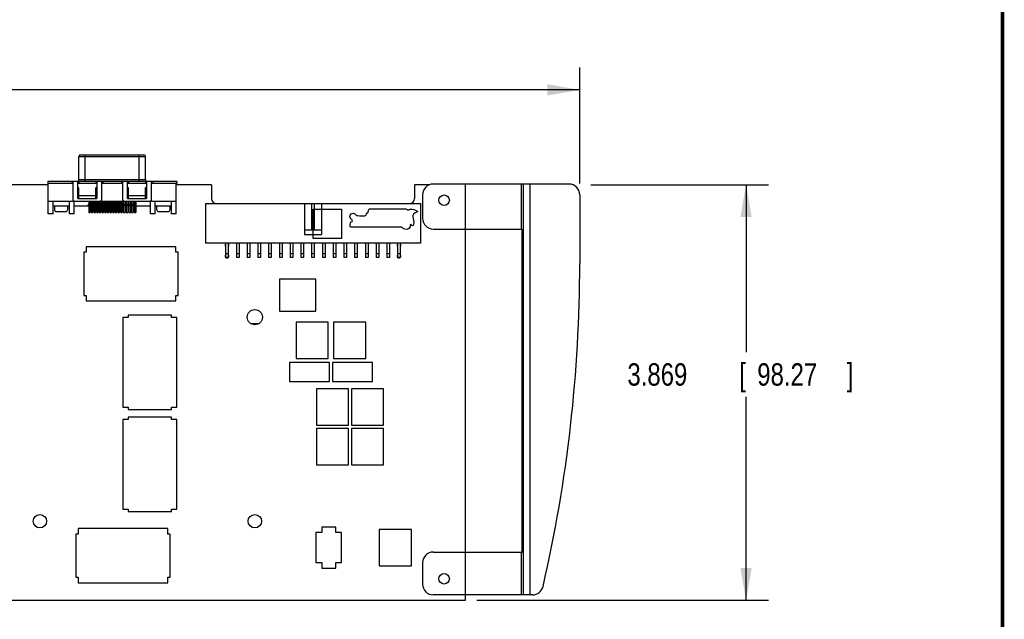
# Model space of a CAD drawing. Header units: inches. Extents: x 0.2 to 16.8, y 0.1 to 10.8.
# Tile 20 of 21: x 11.3 to 16.8, y 4.1 to 7.4. Entities that reach past the tile are written whole.
import ezdxf

# ---------------------------------------------------------------- set-up
doc = ezdxf.new("R2010")
doc.units = ezdxf.units.IN
doc.header["$LTSCALE"] = 0.935
doc.header["$MEASUREMENT"] = 0
doc.layers.get('0').update_dxf_attribs({"linetype": 'CONTINUOUS'})
doc.layers.add('DIMENSIONS', color=7, linetype='CONTINUOUS')
doc.styles.get("Standard").update_dxf_attribs({"font": 'txt', "width": 0.8})
doc.dimstyles.new('DIMSTYLE_2', dxfattribs={"dimtxt": 0.125, "dimasz": 0.18, "dimexe": 0.18, "dimexo": 0.0625, "dimgap": 0.09, "dimtad": 0, "dimtih": 1, "dimtoh": 1, "dimdec": 3, "dimlfac": 1.666667, "dimzin": 4, "dimdsep": 46, "dimtxsty": 'STANDARD', "dimblk": '_FILLED', "dimblk1": '_FILLED', "dimblk2": '_FILLED', "dimcen": 0.09, "dimadec": 0, "dimazin": 0, "dimtp": 0.001, "dimtm": 0.001, "dimtfac": 1, "dimtdec": 3, "dimtofl": 0, "dimtmove": 0, "dimatfit": 3, "dimldrblk": '_FILLED', "dimfxl": 1, "dimtolj": 1, "dimtzin": 4, "dimarcsym": 0})

# ---------------------------------------------------------------- blocks, each defined once
blk = doc.blocks.new('_FILLED')
at = {"color": 0, "linetype": 'BYBLOCK'}
blk.add_solid([(0, 0), (-1, 0.174), (-1, -0.174)], dxfattribs=at)
blk = doc.blocks.new('*D13')
at = {"layer": 'DIMENSIONS', "color": 2, "linetype": 'CONTINUOUS'}
for p, q in [((6.0719, 6.4123), (6.0719, 7.1512)), ((14.3897, 6.5023), (14.3897, 7.1512)), ((6.0719, 7.0262), (9.3437, 7.0262)), ((14.3897, 7.0262), (10.9937, 7.0262))]:
    blk.add_line(p, q, dxfattribs=at)
at = {"layer": 'DIMENSIONS', "color": 2, "linetype": 'CONTINUOUS', "xscale": 0.18, "yscale": 0.18, "zscale": 0.18, "rotation": 180}
blk.add_blockref('_FILLED', (6.0719, 7.0262), dxfattribs=at)
at = {"layer": 'DIMENSIONS', "color": 2, "linetype": 'CONTINUOUS', "xscale": 0.18, "yscale": 0.18, "zscale": 0.18}
blk.add_blockref('_FILLED', (14.3897, 7.0262), dxfattribs=at)
at = {"layer": 'DIMENSIONS', "color": 2, "linetype": 'CONTINUOUS', "width": 0.8}
for s, p in [('13.863', (9.4062, 6.9637)), ('[', (10.1312, 6.9637)), ('352.12', (10.2312, 6.9637)), (']', (10.8312, 6.9637))]:
    blk.add_text(s, height=0.125, dxfattribs=at).set_placement(p)
blk = doc.blocks.new('*D14')
at = {"layer": 'DIMENSIONS', "color": 2, "linetype": 'CONTINUOUS'}
for p, q in [((14.4522, 6.4962), (15.4433, 6.4962)), ((15.3183, 6.4962), (15.3183, 5.5613)), ((15.3183, 4.1748), (15.3183, 5.3113)), ((13.815, 4.1748), (15.4433, 4.1748))]:
    blk.add_line(p, q, dxfattribs=at)
at = {"layer": 'DIMENSIONS', "color": 2, "linetype": 'CONTINUOUS', "xscale": 0.18, "yscale": 0.18, "zscale": 0.18}
for p, rotation in [((15.3183, 6.4962), 90), ((15.3183, 4.1748), 270)]:
    blk.add_blockref('_FILLED', p, dxfattribs=dict(at, rotation=rotation))
at = {"layer": 'DIMENSIONS', "color": 2, "linetype": 'CONTINUOUS', "width": 0.8}
for s, p in [('3.869', (14.6558, 5.3738)), ('[', (15.2808, 5.3738)), ('98.27', (15.3808, 5.3738)), (']', (15.8808, 5.3738))]:
    blk.add_text(s, height=0.125, dxfattribs=at).set_placement(p)

msp = doc.modelspace()

# ---------------------------------------------------------------- linework, layer by layer
at = {"color": 7, "linetype": 'CONTINUOUS'}
for p, q in [((11.59365, 6.52363), (11.59365, 6.65474)), ((11.59365, 6.65474), (11.96569, 6.65474)), ((11.6031, 6.66419), (11.95625, 6.66419)), ((11.62908, 6.51419), (11.62908, 6.66419)), ((11.93026, 6.51419), (11.93026, 6.66419)), ((11.96569, 6.52363), (11.96569, 6.65474)), ((11.42203, 6.49623), (6.70067, 6.49623)), ((11.41967, 6.51419), (11.41967, 6.50237)), ((12.13967, 6.51419), (11.41967, 6.51419)), ((11.5594, 6.50237), (11.41967, 6.50237)), ((11.42203, 6.33419), (11.42203, 6.50237)), ((11.55349, 6.51419), (11.55349, 6.50237)), ((11.5594, 6.51419), (11.5594, 6.4145)), ((11.58774, 6.41923), (11.58774, 6.51419)), ((11.69404, 6.50237), (11.58774, 6.50237)), ((11.96569, 6.52363), (11.59365, 6.52363)), ((11.59365, 6.51419), (11.59365, 6.50237)), ((11.68814, 6.51419), (11.68814, 6.50237)), ((11.69404, 6.51419), (11.69404, 6.41923)), ((11.72239, 6.4145), (11.72239, 6.51419)), ((11.83695, 6.50237), (11.72239, 6.50237)), ((11.72829, 6.51419), (11.72829, 6.50237)), ((11.83105, 6.51419), (11.83105, 6.50237)), ((11.83695, 6.51419), (11.83695, 6.4145)), ((11.8653, 6.41923), (11.8653, 6.51419)), ((11.9716, 6.50237), (11.8653, 6.50237)), ((11.87121, 6.51419), (11.87121, 6.50237)), ((11.96569, 6.51419), (11.96569, 6.50237)), ((11.9716, 6.51419), (11.9716, 6.41923)), ((11.99995, 6.4145), (11.99995, 6.51419)), ((12.13967, 6.50237), (11.99995, 6.50237)), ((12.00585, 6.51419), (12.00585, 6.50237)), ((12.13731, 6.33419), (12.13731, 6.50237)), ((12.33347, 6.49623), (12.13731, 6.49623)), ((12.13967, 6.51419), (12.13967, 6.50237)), ((12.33347, 6.49623), (12.33347, 6.42003)), ((13.55319, 6.49623), (13.46747, 6.49623)), ((13.46747, 6.49623), (13.46747, 6.42003)), ((14.32967, 6.49983), (13.57247, 6.49983)), ((13.75247, 4.17483), (13.75247, 6.49983)), ((14.0623, 6.49983), (14.0623, 6.24843)), ((14.07471, 6.49983), (14.07471, 4.20483)), ((14.11191, 6.49983), (14.11191, 4.20483)), ((11.59365, 6.47828), (11.58774, 6.47828)), ((11.59365, 6.41923), (11.59365, 6.47828)), ((11.68814, 6.4334), (11.59365, 6.4334)), ((11.69404, 6.47828), (11.68814, 6.47828)), ((11.68814, 6.41923), (11.68814, 6.47828)), ((11.87121, 6.47828), (11.8653, 6.47828)), ((11.87121, 6.41923), (11.87121, 6.47828)), ((11.96569, 6.4334), (11.87121, 6.4334)), ((11.9716, 6.47828), (11.96569, 6.47828)), ((11.96569, 6.41923), (11.96569, 6.47828)), ((13.51247, 6.43983), (13.51247, 6.30843)), ((14.38967, 6.43983), (14.38967, 6.05583)), ((11.42203, 6.40505), (11.56753, 6.40505)), ((11.45038, 6.33419), (11.45038, 6.40505)), ((11.53896, 6.37671), (11.45038, 6.37671)), ((11.45676, 6.37671), (11.45676, 6.35804)), ((11.53188, 6.35804), (11.53188, 6.37671)), ((11.53896, 6.40505), (11.53896, 6.33419)), ((11.56731, 6.33419), (11.56731, 6.40505)), ((11.6481, 6.37671), (11.56731, 6.37671)), ((11.56884, 6.40505), (11.9905, 6.40505)), ((11.58774, 6.41923), (11.69404, 6.41923)), ((11.6481, 6.37671), (11.64821, 6.38852)), ((11.64833, 6.40505), (11.64833, 6.34033)), ((11.64833, 6.38379), (11.65613, 6.38379)), ((11.65613, 6.40505), (11.65613, 6.34033)), ((11.65636, 6.37671), (11.65625, 6.38852)), ((11.6631, 6.37671), (11.65636, 6.37671)), ((11.6631, 6.37671), (11.66321, 6.38852)), ((11.66333, 6.40505), (11.66333, 6.34033)), ((11.66333, 6.38379), (11.67113, 6.38379)), ((11.67113, 6.40505), (11.67113, 6.34033)), ((11.67136, 6.37671), (11.67125, 6.38852)), ((11.6781, 6.37671), (11.67136, 6.37671)), ((11.6781, 6.37671), (11.67821, 6.38852)), ((11.67833, 6.40505), (11.67833, 6.34033)), ((11.67833, 6.38379), (11.68613, 6.38379)), ((11.68613, 6.40505), (11.68613, 6.34033)), ((11.68636, 6.37671), (11.68625, 6.38852)), ((11.6931, 6.37671), (11.68636, 6.37671)), ((11.6931, 6.37671), (11.69321, 6.38852)), ((11.69333, 6.40505), (11.69333, 6.34033)), ((11.69333, 6.38379), (11.70113, 6.38379)), ((11.70113, 6.40505), (11.70113, 6.34033)), ((11.70136, 6.37671), (11.70125, 6.38852)), ((11.7081, 6.37671), (11.70136, 6.37671)), ((11.7081, 6.37671), (11.70821, 6.38852)), ((11.70833, 6.40505), (11.70833, 6.34033)), ((11.70833, 6.38379), (11.71613, 6.38379)), ((11.71613, 6.40505), (11.71613, 6.34033)), ((11.71636, 6.37671), (11.71625, 6.38852)), ((11.7231, 6.37671), (11.71636, 6.37671)), ((11.7231, 6.37671), (11.72321, 6.38852)), ((11.72333, 6.40505), (11.72333, 6.34033)), ((11.72333, 6.38379), (11.73113, 6.38379)), ((11.73113, 6.40505), (11.73113, 6.34033)), ((11.73136, 6.37671), (11.73125, 6.38852)), ((11.7381, 6.37671), (11.73136, 6.37671)), ((11.7381, 6.37671), (11.73821, 6.38852)), ((11.73833, 6.40505), (11.73833, 6.34033)), ((11.73833, 6.38379), (11.74613, 6.38379)), ((11.74613, 6.40505), (11.74613, 6.34033)), ((11.74636, 6.37671), (11.74625, 6.38852)), ((11.7531, 6.37671), (11.74636, 6.37671)), ((11.7531, 6.37671), (11.75321, 6.38852)), ((11.75333, 6.40505), (11.75333, 6.34033)), ((11.75333, 6.38379), (11.76113, 6.38379)), ((11.76113, 6.40505), (11.76113, 6.34033)), ((11.76136, 6.37671), (11.76125, 6.38852)), ((11.7681, 6.37671), (11.76136, 6.37671)), ((11.7681, 6.37671), (11.76821, 6.38852)), ((11.76833, 6.40505), (11.76833, 6.34033)), ((11.76833, 6.38379), (11.77613, 6.38379)), ((11.77613, 6.40505), (11.77613, 6.34033)), ((11.77636, 6.37671), (11.77625, 6.38852)), ((11.7831, 6.37671), (11.77636, 6.37671)), ((11.7831, 6.37671), (11.78321, 6.38852)), ((11.78333, 6.40505), (11.78333, 6.34033)), ((11.78333, 6.38379), (11.79113, 6.38379)), ((11.79113, 6.40505), (11.79113, 6.34033)), ((11.79136, 6.37671), (11.79125, 6.38852)), ((11.7981, 6.37671), (11.79136, 6.37671)), ((11.7981, 6.37671), (11.79821, 6.38852)), ((11.79833, 6.40505), (11.79833, 6.34033)), ((11.79833, 6.38379), (11.80613, 6.38379)), ((11.80613, 6.40505), (11.80613, 6.34033)), ((11.80636, 6.37671), (11.80625, 6.38852)), ((11.8131, 6.37671), (11.80636, 6.37671)), ((11.8131, 6.37671), (11.81321, 6.38852)), ((11.81333, 6.40505), (11.81333, 6.34033)), ((11.81333, 6.38379), (11.82113, 6.38379)), ((11.82113, 6.40505), (11.82113, 6.34033)), ((11.82136, 6.37671), (11.82125, 6.38852)), ((11.8281, 6.37671), (11.82136, 6.37671)), ((11.8281, 6.37671), (11.82821, 6.38852)), ((11.82833, 6.40505), (11.82833, 6.34033)), ((11.82833, 6.38379), (11.83613, 6.38379)), ((11.83613, 6.40505), (11.83613, 6.34033)), ((11.83636, 6.37671), (11.83625, 6.38852)), ((11.8431, 6.37671), (11.83636, 6.37671)), ((11.8431, 6.37671), (11.84321, 6.38852)), ((11.84333, 6.40505), (11.84333, 6.34033)), ((11.84333, 6.38379), (11.85113, 6.38379)), ((11.85113, 6.40505), (11.85113, 6.34033)), ((11.85136, 6.37671), (11.85125, 6.38852)), ((11.8581, 6.37671), (11.85136, 6.37671)), ((11.8581, 6.37671), (11.85821, 6.38852)), ((11.85833, 6.40505), (11.85833, 6.34033)), ((11.85833, 6.38379), (11.86613, 6.38379)), ((11.8653, 6.41923), (11.9716, 6.41923)), ((11.86613, 6.40505), (11.86613, 6.34033)), ((11.86636, 6.37671), (11.86625, 6.38852)), ((11.8731, 6.37671), (11.86636, 6.37671)), ((11.8731, 6.37671), (11.87321, 6.38852)), ((11.87333, 6.40505), (11.87333, 6.34033)), ((11.87333, 6.38379), (11.88113, 6.38379)), ((11.88113, 6.40505), (11.88113, 6.34033)), ((11.88136, 6.37671), (11.88125, 6.38852)), ((11.8881, 6.37671), (11.88136, 6.37671)), ((11.8881, 6.37671), (11.88821, 6.38852)), ((11.88833, 6.40505), (11.88833, 6.34033)), ((11.88833, 6.38379), (11.89613, 6.38379)), ((11.89613, 6.40505), (11.89613, 6.34033)), ((11.89636, 6.37671), (11.89625, 6.38852)), ((11.9031, 6.37671), (11.89636, 6.37671)), ((11.9031, 6.37671), (11.90321, 6.38852)), ((11.90333, 6.40505), (11.90333, 6.34033)), ((11.90333, 6.38379), (11.91113, 6.38379)), ((11.91113, 6.40505), (11.91113, 6.34033)), ((11.91136, 6.37671), (11.91125, 6.38852)), ((11.99203, 6.37671), (11.91136, 6.37671)), ((11.99181, 6.40505), (12.13731, 6.40505)), ((11.99203, 6.40505), (11.99203, 6.33419)), ((12.02038, 6.33419), (12.02038, 6.40505)), ((12.10896, 6.37671), (12.02038, 6.37671)), ((12.02747, 6.37671), (12.02747, 6.35804)), ((12.10258, 6.35804), (12.10258, 6.37671)), ((12.10896, 6.40505), (12.10896, 6.33419)), ((12.30047, 6.39183), (13.50047, 6.39183)), ((12.30047, 6.39183), (12.30047, 6.16983)), ((12.85247, 6.39183), (12.85247, 6.21783)), ((12.89297, 6.39183), (12.89297, 6.24183)), ((12.90797, 6.39183), (12.90797, 6.24183)), ((12.94847, 6.39183), (12.94847, 6.21783)), ((13.50047, 6.39183), (13.50047, 6.16983)), ((11.45038, 6.33419), (11.42203, 6.33419)), ((11.46857, 6.34623), (11.52006, 6.34623)), ((11.56731, 6.33419), (11.53896, 6.33419)), ((11.64833, 6.34033), (11.65613, 6.34033)), ((11.66333, 6.34033), (11.67113, 6.34033)), ((11.67833, 6.34033), (11.68613, 6.34033)), ((11.69333, 6.34033), (11.70113, 6.34033)), ((11.70833, 6.34033), (11.71613, 6.34033)), ((11.72333, 6.34033), (11.73113, 6.34033)), ((11.73833, 6.34033), (11.74613, 6.34033)), ((11.75333, 6.34033), (11.76113, 6.34033)), ((11.76833, 6.34033), (11.77613, 6.34033)), ((11.78333, 6.34033), (11.79113, 6.34033)), ((11.79833, 6.34033), (11.80613, 6.34033)), ((11.81333, 6.34033), (11.82113, 6.34033)), ((11.82833, 6.34033), (11.83613, 6.34033)), ((11.84333, 6.34033), (11.85113, 6.34033)), ((11.85833, 6.34033), (11.86613, 6.34033)), ((11.87333, 6.34033), (11.88113, 6.34033)), ((11.88833, 6.34033), (11.89613, 6.34033)), ((11.90333, 6.34033), (11.91113, 6.34033)), ((12.02038, 6.33419), (11.99203, 6.33419)), ((12.03928, 6.34623), (12.09077, 6.34623)), ((12.13731, 6.33419), (12.10896, 6.33419)), ((12.94847, 6.24183), (12.85247, 6.24183)), ((12.85247, 6.21783), (12.94847, 6.21783)), ((13.57247, 6.24843), (14.06927, 6.24843)), ((14.06927, 4.44423), (14.06927, 6.24843)), ((13.50047, 6.16983), (12.30047, 6.16983)), ((12.41297, 6.16983), (12.41297, 6.09033)), ((12.42797, 6.16983), (12.42797, 6.09033)), ((12.47297, 6.16983), (12.47297, 6.09033)), ((12.48797, 6.16983), (12.48797, 6.09033)), ((12.53297, 6.16983), (12.53297, 6.09033)), ((12.54797, 6.16983), (12.54797, 6.09033)), ((12.59297, 6.16983), (12.59297, 6.09033)), ((12.60797, 6.16983), (12.60797, 6.09033)), ((12.65297, 6.16983), (12.65297, 6.09033)), ((12.66797, 6.16983), (12.66797, 6.09033)), ((12.71297, 6.16983), (12.71297, 6.09033)), ((12.72797, 6.16983), (12.72797, 6.09033)), ((12.77297, 6.16983), (12.77297, 6.09033)), ((12.78797, 6.16983), (12.78797, 6.09033)), ((12.83297, 6.16983), (12.83297, 6.09033)), ((12.84797, 6.16983), (12.84797, 6.09033)), ((12.89297, 6.16983), (12.89297, 6.09033)), ((12.90797, 6.16983), (12.90797, 6.09033)), ((12.95297, 6.16983), (12.95297, 6.09033)), ((12.96797, 6.16983), (12.96797, 6.09033)), ((13.01297, 6.16983), (13.01297, 6.09033)), ((13.02797, 6.16983), (13.02797, 6.09033)), ((13.07297, 6.16983), (13.07297, 6.09033)), ((13.08797, 6.16983), (13.08797, 6.09033)), ((13.13297, 6.16983), (13.13297, 6.09033)), ((13.14797, 6.16983), (13.14797, 6.09033)), ((13.19297, 6.16983), (13.19297, 6.09033)), ((13.20797, 6.16983), (13.20797, 6.09033)), ((13.25297, 6.16983), (13.25297, 6.09033)), ((13.26797, 6.16983), (13.26797, 6.09033)), ((13.31297, 6.16983), (13.31297, 6.09033)), ((13.32797, 6.16983), (13.32797, 6.09033)), ((13.37297, 6.16983), (13.37297, 6.09033)), ((13.38797, 6.16983), (13.38797, 6.09033)), ((11.6338, 6.11978), (11.62129, 6.11978)), ((11.62129, 6.11978), (11.62129, 5.87789)), ((12.13554, 6.14978), (11.6338, 6.14978)), ((11.6338, 6.14978), (11.6338, 6.11978)), ((12.13554, 6.11978), (12.13554, 6.14978)), ((12.14806, 6.11978), (12.13554, 6.11978)), ((12.14806, 5.87789), (12.14806, 6.11978)), ((12.42797, 6.10983), (12.41297, 6.10983)), ((12.48797, 6.10983), (12.47297, 6.10983)), ((12.54797, 6.10983), (12.53297, 6.10983)), ((12.60797, 6.10983), (12.59297, 6.10983)), ((12.66797, 6.10983), (12.65297, 6.10983)), ((12.72797, 6.10983), (12.71297, 6.10983)), ((12.78797, 6.10983), (12.77297, 6.10983)), ((12.84797, 6.10983), (12.83297, 6.10983)), ((12.90797, 6.10983), (12.89297, 6.10983)), ((12.96797, 6.10983), (12.95297, 6.10983)), ((13.02797, 6.10983), (13.01297, 6.10983)), ((13.08797, 6.10983), (13.07297, 6.10983)), ((13.14797, 6.10983), (13.13297, 6.10983)), ((13.20797, 6.10983), (13.19297, 6.10983)), ((13.26797, 6.10983), (13.25297, 6.10983)), ((13.32797, 6.10983), (13.31297, 6.10983)), ((13.38797, 6.10983), (13.37297, 6.10983)), ((12.42797, 6.09033), (12.41297, 6.09033)), ((12.48797, 6.09033), (12.47297, 6.09033)), ((12.54797, 6.09033), (12.53297, 6.09033)), ((12.60797, 6.09033), (12.59297, 6.09033)), ((12.66797, 6.09033), (12.65297, 6.09033)), ((12.72797, 6.09033), (12.71297, 6.09033)), ((12.78797, 6.09033), (12.77297, 6.09033)), ((12.84797, 6.09033), (12.83297, 6.09033)), ((12.90797, 6.09033), (12.89297, 6.09033)), ((12.96797, 6.09033), (12.95297, 6.09033)), ((13.02797, 6.09033), (13.01297, 6.09033)), ((13.08797, 6.09033), (13.07297, 6.09033)), ((13.14797, 6.09033), (13.13297, 6.09033)), ((13.20797, 6.09033), (13.19297, 6.09033)), ((13.26797, 6.09033), (13.25297, 6.09033)), ((13.32797, 6.09033), (13.31297, 6.09033)), ((13.38797, 6.09033), (13.37297, 6.09033)), ((12.91625, 5.9686), (12.7131, 5.9686)), ((12.7131, 5.9686), (12.7131, 5.78907)), ((12.91625, 5.78907), (12.91625, 5.9686)), ((11.62129, 5.87789), (11.6338, 5.87789)), ((11.6338, 5.87789), (11.6338, 5.84789)), ((11.6338, 5.84789), (12.13554, 5.84789)), ((12.13554, 5.87789), (12.14806, 5.87789)), ((12.13554, 5.84789), (12.13554, 5.87789)), ((12.7131, 5.78907), (12.91625, 5.78907)), ((11.86873, 5.7547), (11.83873, 5.7547)), ((11.83873, 5.7547), (11.83873, 5.25297)), ((12.11062, 5.76722), (11.86873, 5.76722)), ((11.86873, 5.76722), (11.86873, 5.7547)), ((12.11062, 5.7547), (12.11062, 5.76722)), ((12.14062, 5.7547), (12.11062, 5.7547)), ((12.14062, 5.25297), (12.14062, 5.7547)), ((12.59603, 5.71953), (12.55571, 5.71953)), ((12.98543, 5.72841), (12.80591, 5.72841)), ((12.80591, 5.72841), (12.80591, 5.52526)), ((12.98543, 5.52526), (12.98543, 5.72841)), ((13.19543, 5.72841), (13.01591, 5.72841)), ((13.01591, 5.72841), (13.01591, 5.52526)), ((13.19543, 5.52526), (13.19543, 5.72841)), ((12.99197, 5.50233), (12.76937, 5.50233)), ((12.76937, 5.50233), (12.76937, 5.39733)), ((12.80591, 5.52526), (12.98543, 5.52526)), ((12.99197, 5.39733), (12.99197, 5.50233)), ((13.23197, 5.50233), (13.00937, 5.50233)), ((13.00937, 5.50233), (13.00937, 5.39733)), ((13.01591, 5.52526), (13.19543, 5.52526)), ((13.23197, 5.39733), (13.23197, 5.50233)), ((12.76937, 5.39733), (12.99197, 5.39733)), ((13.00937, 5.39733), (13.23197, 5.39733)), ((13.09943, 5.35641), (12.91991, 5.35641)), ((12.91991, 5.35641), (12.91991, 5.15326)), ((13.09943, 5.15326), (13.09943, 5.35641)), ((13.29443, 5.35641), (13.11491, 5.35641)), ((13.11491, 5.35641), (13.11491, 5.15326)), ((13.29443, 5.15326), (13.29443, 5.35641)), ((11.83873, 5.25297), (11.86873, 5.25297)), ((11.86873, 5.25297), (11.86873, 5.24045)), ((11.86873, 5.24045), (12.11062, 5.24045)), ((12.11062, 5.25297), (12.14062, 5.25297)), ((12.11062, 5.24045), (12.11062, 5.25297)), ((11.86873, 5.1847), (11.83873, 5.1847)), ((11.83873, 5.1847), (11.83873, 4.68297)), ((12.11062, 5.19722), (11.86873, 5.19722)), ((11.86873, 5.19722), (11.86873, 5.1847)), ((12.11062, 5.1847), (12.11062, 5.19722)), ((12.14062, 5.1847), (12.11062, 5.1847)), ((12.14062, 4.68297), (12.14062, 5.1847)), ((12.91991, 5.15326), (13.09943, 5.15326)), ((13.09943, 5.13441), (12.91991, 5.13441)), ((12.91991, 5.13441), (12.91991, 4.93126)), ((13.09943, 4.93126), (13.09943, 5.13441)), ((13.11491, 5.15326), (13.29443, 5.15326)), ((13.29443, 5.13441), (13.11491, 5.13441)), ((13.11491, 5.13441), (13.11491, 4.93126)), ((13.29443, 4.93126), (13.29443, 5.13441)), ((12.91991, 4.93126), (13.09943, 4.93126)), ((13.11491, 4.93126), (13.29443, 4.93126)), ((11.83873, 4.68297), (11.86873, 4.68297)), ((11.86873, 4.68297), (11.86873, 4.67045)), ((12.11062, 4.68297), (12.14062, 4.68297)), ((12.11062, 4.67045), (12.11062, 4.68297)), ((11.86873, 4.67045), (12.11062, 4.67045)), ((12.09054, 4.57478), (11.5888, 4.57478)), ((11.5888, 4.57478), (11.5888, 4.54478)), ((12.09054, 4.54478), (12.09054, 4.57478)), ((13.02767, 4.58283), (12.94967, 4.58283)), ((12.94967, 4.58283), (12.94967, 4.55283)), ((13.02767, 4.55283), (13.02767, 4.58283)), ((13.45043, 4.57041), (13.27091, 4.57041)), ((13.27091, 4.57041), (13.27091, 4.36726)), ((13.45043, 4.36726), (13.45043, 4.57041)), ((11.5888, 4.54478), (11.57629, 4.54478)), ((11.57629, 4.54478), (11.57629, 4.30289)), ((12.10306, 4.54478), (12.09054, 4.54478)), ((12.10306, 4.30289), (12.10306, 4.54478)), ((12.94967, 4.55283), (12.91667, 4.55283)), ((12.91667, 4.55283), (12.91667, 4.38483)), ((13.06067, 4.55283), (13.02767, 4.55283)), ((13.06067, 4.38483), (13.06067, 4.55283)), ((13.57247, 4.44423), (14.06927, 4.44423)), ((14.0623, 4.44423), (14.0623, 4.20483)), ((12.91667, 4.38483), (12.94967, 4.38483)), ((12.94967, 4.38483), (12.94967, 4.35483)), ((12.94967, 4.35483), (13.02767, 4.35483)), ((13.02767, 4.38483), (13.06067, 4.38483)), ((13.02767, 4.35483), (13.02767, 4.38483)), ((13.27091, 4.36726), (13.45043, 4.36726)), ((13.51247, 4.38423), (13.51247, 4.26483)), ((11.57629, 4.30289), (11.5888, 4.30289)), ((11.5888, 4.30289), (11.5888, 4.27289)), ((12.09054, 4.30289), (12.10306, 4.30289)), ((12.09054, 4.27289), (12.09054, 4.30289)), ((11.5888, 4.27289), (12.09054, 4.27289)), ((14.12656, 4.20483), (13.57247, 4.20483)), ((9.24347, 4.17483), (13.75247, 4.17483))]:
    msp.add_line(p, q, dxfattribs=at)
at = {"color": 6, "linetype": 'CONTINUOUS'}
for p, q in [((12.90117, 6.3602), (13.06063, 6.3602)), ((12.90117, 6.19566), (12.90117, 6.3602)), ((13.06063, 6.3602), (13.06063, 6.19566)), ((13.10551, 6.3191), (13.10749, 6.32663)), ((13.10749, 6.32663), (13.11304, 6.33416)), ((13.11304, 6.33416), (13.11859, 6.33575)), ((13.11859, 6.33575), (13.12771, 6.33654)), ((13.12771, 6.33654), (13.13326, 6.33416)), ((13.13326, 6.33416), (13.13762, 6.33139)), ((13.13762, 6.33139), (13.1392, 6.32901)), ((13.1392, 6.32901), (13.14317, 6.32505)), ((13.14317, 6.32505), (13.14951, 6.32386)), ((13.14951, 6.32386), (13.16061, 6.32306)), ((13.16061, 6.32306), (13.19034, 6.32346)), ((13.19034, 6.32346), (13.19787, 6.32624)), ((13.19787, 6.32624), (13.20025, 6.33337)), ((13.20025, 6.33337), (13.20382, 6.33932)), ((13.20382, 6.33932), (13.20699, 6.34011)), ((13.20699, 6.34011), (13.20818, 6.34288)), ((13.20818, 6.34288), (13.20976, 6.35161)), ((13.20976, 6.35161), (13.21175, 6.35834)), ((13.21175, 6.35834), (13.2169, 6.36112)), ((13.2169, 6.36112), (13.41867, 6.36112)), ((13.41867, 6.36112), (13.42739, 6.35716)), ((13.42739, 6.35716), (13.43096, 6.35359)), ((13.43096, 6.35359), (13.43492, 6.35597)), ((13.43492, 6.35597), (13.44166, 6.35953)), ((13.44166, 6.35953), (13.45197, 6.35993)), ((13.45197, 6.35993), (13.46267, 6.35874)), ((13.46227, 6.33099), (13.45712, 6.32425)), ((13.45712, 6.32425), (13.45712, 6.31514)), ((13.4702, 6.33852), (13.46227, 6.33099)), ((13.46267, 6.35874), (13.47733, 6.3528)), ((13.47852, 6.34288), (13.4702, 6.33852)), ((13.47733, 6.3528), (13.47971, 6.35121)), ((13.48328, 6.34487), (13.47852, 6.34288)), ((13.47971, 6.35121), (13.48249, 6.34962)), ((13.48249, 6.34962), (13.48328, 6.34487)), ((13.10987, 6.30761), (13.10551, 6.3191)), ((13.10749, 6.27272), (13.10987, 6.28342)), ((13.10749, 6.26479), (13.10749, 6.27272)), ((13.11423, 6.30483), (13.10987, 6.30761)), ((13.10987, 6.28342), (13.11265, 6.28818)), ((13.11265, 6.28818), (13.11938, 6.29016)), ((13.11661, 6.30285), (13.11423, 6.30483)), ((13.12018, 6.29968), (13.11661, 6.30285)), ((13.11938, 6.29016), (13.12097, 6.29532)), ((13.12097, 6.29532), (13.12018, 6.29968)), ((13.44483, 6.27351), (13.44245, 6.26995)), ((13.44245, 6.26995), (13.44285, 6.26162)), ((13.45236, 6.26876), (13.44483, 6.27351)), ((13.45672, 6.26598), (13.45236, 6.26876)), ((13.46069, 6.26836), (13.45672, 6.26598)), ((13.45712, 6.31514), (13.4591, 6.30681)), ((13.4591, 6.30681), (13.46188, 6.29849)), ((13.46227, 6.2755), (13.46069, 6.26836)), ((13.46188, 6.29849), (13.46306, 6.28541)), ((13.46306, 6.28541), (13.46227, 6.2755)), ((13.11027, 6.25845), (13.10749, 6.26479)), ((13.39726, 6.25845), (13.11027, 6.25845)), ((13.40004, 6.25528), (13.39726, 6.25845)), ((13.40598, 6.25013), (13.40004, 6.25528)), ((13.41312, 6.24735), (13.40598, 6.25013)), ((13.42461, 6.24696), (13.41312, 6.24735)), ((13.43016, 6.24814), (13.42461, 6.24696)), ((13.43611, 6.25132), (13.43016, 6.24814)), ((13.44285, 6.26162), (13.43611, 6.25132)), ((13.06063, 6.19566), (12.90117, 6.19566))]:
    msp.add_line(p, q, dxfattribs=at)
at = {"color": 7, "linetype": 'CONTINUOUS', "const_width": 0.02}
msp.add_lwpolyline([(16.75, 0.25859), (16.75, 10.75859)], dxfattribs=at)
at = {"color": 7, "linetype": 'CONTINUOUS'}
for centre, radius in [((13.63247, 6.40983), 0.0294), ((12.57587, 5.75643), 0.04205), ((11.37587, 4.61643), 0.0375), ((12.57587, 4.61643), 0.0375), ((13.63247, 4.29483), 0.0294)]:
    msp.add_circle(centre, radius, dxfattribs=at)
for centre, radius, start, end in [((11.6031, 6.65474), 0.00945, 90, 180), ((11.95625, 6.65474), 0.00945, 0, 90), ((11.5842, 6.52363), 0.00945, 270, 360), ((11.97514, 6.52363), 0.00945, 180, 270), ((13.57247, 6.43983), 0.06, 90, 180), ((14.32967, 6.43983), 0.06, 0, 90), ((11.56884, 6.4145), 0.00945, 180, 270), ((11.71294, 6.4145), 0.00945, 270, 360), ((11.8464, 6.4145), 0.00945, 180, 270), ((11.9905, 6.4145), 0.00945, 270, 360), ((12.36167, 6.42003), 0.0282, 180, 270), ((13.43927, 6.42003), 0.0282, 270, 360), ((11.46857, 6.35804), 0.01181, 180, 270), ((11.52006, 6.35804), 0.01181, 270, 360), ((12.03928, 6.35804), 0.01181, 180, 270), ((12.09077, 6.35804), 0.01181, 270, 360), ((13.57247, 6.30843), 0.06, 180, 270), ((12.42047, 6.15783), 0.0105, 135.58469, 224.41531), ((12.42047, 6.15783), 0.0105, 315.58469, 44.41531), ((13.38047, 6.15783), 0.0105, 135.58469, 224.41531), ((13.38047, 6.15783), 0.0105, 315.58469, 44.41531), ((12.42047, 6.09783), 0.0105, 135.58469, 224.41531), ((12.42047, 6.09783), 0.0105, 315.58469, 44.41531), ((13.38047, 6.09783), 0.0105, 135.58469, 224.41531), ((13.38047, 6.09783), 0.0105, 315.58469, 44.41531), ((12.42047, 6.09783), 0.0105, 225.58469, 314.41531), ((13.38047, 6.09783), 0.0105, 225.58469, 314.41531), ((6.33167, 6.05583), 8.058, 347.059976, 360), ((13.57247, 4.38423), 0.06, 90, 180), ((13.57247, 4.26483), 0.06, 180, 270), ((14.12656, 4.26483), 0.06, 270, 347.05998)]:
    msp.add_arc(centre, radius, start, end, dxfattribs=at)

# ---------------------------------------------------------------- dimensions: what is measured, and where the dimension line sits
at = {"layer": 'DIMENSIONS', "color": 2, "linetype": 'CONTINUOUS'}
for base, p1, p2, angle, picture, middle in [((6.07187, 7.02622), (14.38967, 6.50233), (6.07187, 6.41233), 180, '*D13', (10.16865, 7.02622)), ((15.31833, 6.49623), (13.81497, 4.17483), (14.45223, 6.49623), 90, '*D14', (15.31833, 5.43632))]:
    dim = msp.add_linear_dim(base=base, p1=p1, p2=p2, angle=angle, dimstyle='DIMSTYLE_2', dxfattribs=at)
    dim.commit()
    dim.dimension.update_dxf_attribs({"geometry": picture, "text_midpoint": middle, "dimtype": 160})

doc.saveas('drawing.dxf')
